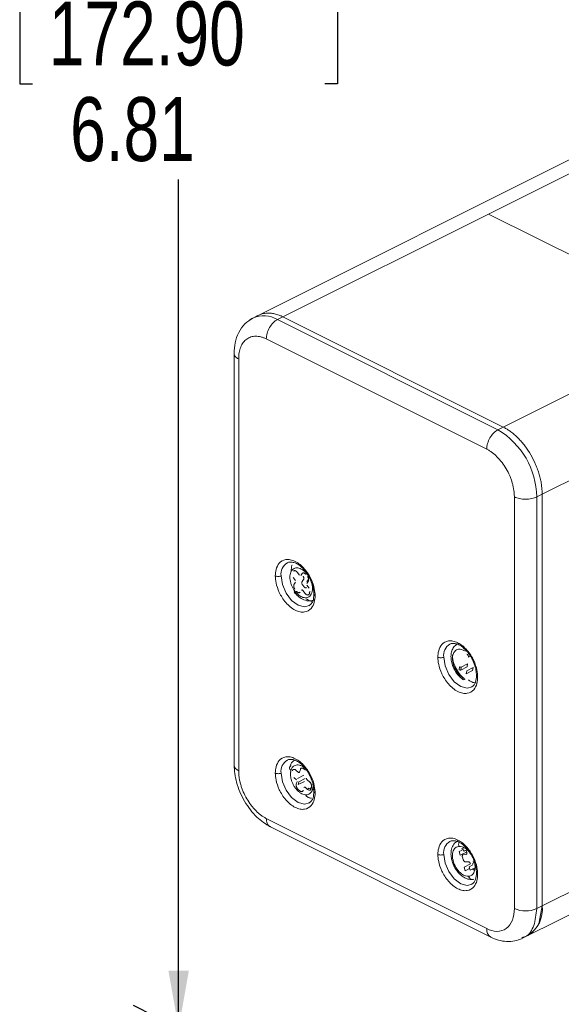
# Paper-space layout 'Sheet3' of a CAD drawing. Header units: inches. Extents: x 0.78 to 10.31, y 0.31 to 7.8.
# Tile 2 of 24: x 0.78 to 1.84, y 2.28 to 4.2. Entities that reach past the tile are written whole.
import ezdxf

# ---------------------------------------------------------------- set-up
doc = ezdxf.new("R2010")
doc.units = ezdxf.units.IN
doc.header["$MEASUREMENT"] = 0
doc.layers.add('SLD-0', color=7, linetype='Continuous')
doc.styles.add('SLDTEXTSTYLE3', font='TXT', dxfattribs={"width": 0.75})
doc.dimstyles.new('SLDDIMSTYLE2', dxfattribs={"dimtxt": 0.125, "dimasz": 0.13, "dimexe": 0, "dimexo": 0.0625, "dimgap": 0.03125, "dimtad": 0, "dimtih": 1, "dimtoh": 1, "dimlfac": 2, "dimrnd": 1e-09, "dimzin": 12, "dimdsep": 46, "dimtxsty": 'SLDTEXTSTYLE3', "dimsah": 1, "dimcen": 0.09, "dimadec": 0, "dimazin": 3, "dimtfac": 1, "dimtofl": 0, "dimtmove": 0, "dimatfit": 3, "dimfxl": 1, "dimfrac": 2, "dimtolj": 1, "dimtzin": 12, "dimarcsym": 0})

# ---------------------------------------------------------------- blocks, each defined once
blk = doc.blocks.new('_D_7')
at = {"layer": 'SLD-0'}
for p, q in [((2.6445, 4.4024), (1.0041, 5.2226)), ((1.0925, 5.1784), (1.0925, 4.302)), ((0.8068, 4.2766), (0.7814, 4.2766)), ((0.7814, 4.2766), (0.7814, 4.0782)), ((1.3783, 4.2766), (1.4036, 4.2766)), ((1.4036, 4.2766), (1.4036, 4.0782)), ((0.7814, 4.0782), (0.8068, 4.0782)), ((1.4036, 4.0782), (1.3783, 4.0782)), ((1.0925, 2.2309), (1.0925, 3.8912)), ((1.8472, 1.8535), (1.0041, 2.2751))]:
    blk.add_line(p, q, dxfattribs=at)
for points in [[(1.0925, 5.1784), (1.0725, 5.0658), (1.1125, 5.0658)], [(1.0925, 2.2309), (1.1125, 2.3434), (1.0725, 2.3434)]]:
    blk.add_solid(points, dxfattribs=at)
at = {"layer": 'SLD-0', "char_height": 0.125, "attachment_point": 1, "style": 'SLDTEXTSTYLE3'}
for s, insert in [('172.90', (0.8385, 4.2393, 0.3751)), ('6.81', (0.8801, 4.0523, 0.3751))]:
    blk.add_mtext(s, dxfattribs=dict(at, insert=insert))

psp = doc.layouts.new('Sheet3')

# ---------------------------------------------------------------- linework, layer by layer
at = {"color": 7, "linetype": 'Continuous', "lineweight": 15}
for p, q in [((1.9494, 3.9759), (1.2379, 3.6202)), ((1.6989, 3.8236), (1.2966, 3.6224)), ((2.1303, 3.6079), (1.6989, 3.8236)), ((1.2966, 3.6224), (1.286, 3.6171)), ((1.286, 3.6171), (1.7173, 3.4014)), ((1.7279, 3.4067), (2.1303, 3.6079)), ((1.6954, 3.3636), (1.2641, 3.5793)), ((1.2009, 3.5511), (1.2009, 2.7456)), ((1.21, 3.5401), (1.21, 2.7347)), ((2.2063, 3.4768), (1.8039, 3.2756)), ((1.7173, 3.4014), (1.7279, 3.4067)), ((1.8039, 3.2756), (1.7933, 3.2703)), ((1.8039, 3.2756), (1.8039, 2.4702)), ((1.7495, 2.4649), (1.7495, 3.2703)), ((1.7933, 3.2703), (1.7933, 2.4649)), ((1.6457, 2.9375), (1.645, 2.9314)), ((1.3276, 2.7129), (1.34, 2.7191)), ((1.3509, 2.7003), (1.3505, 2.6997)), ((1.2641, 2.6414), (1.6954, 2.4257)), ((1.2721, 2.6246), (1.7034, 2.409)), ((1.6549, 2.5792), (1.6561, 2.5756)), ((1.776, 2.4121), (1.9939, 2.521)), ((1.7933, 2.4649), (1.8039, 2.4702)), ((1.7654, 2.4068), (1.776, 2.4121))]:
    psp.add_line(p, q, dxfattribs=at)
at = {"color": 8, "linetype": 'Continuous', "lineweight": 15}
for p, q in [((1.8853, 3.9168), (1.6989, 3.8236)), ((1.3446, 3.1185), (1.3478, 3.1133)), ((1.8039, 2.4702), (1.9928, 2.5646)), ((1.8024, 2.4524), (1.8024, 2.4524))]:
    psp.add_line(p, q, dxfattribs=at)
at = {"color": 144, "linetype": 'Continuous', "lineweight": 0}
for p, q in [((1.2966, 3.6224), (1.7279, 3.4067)), ((1.3245, 3.1229), (1.3289, 3.1171)), ((1.3314, 3.1165), (1.3343, 3.1204)), ((1.321, 3.1067), (1.3166, 3.1125)), ((1.3185, 3.0995), (1.3215, 3.1034)), ((1.3371, 3.1086), (1.3341, 3.1046)), ((1.346, 3.1048), (1.3431, 3.1009)), ((1.3434, 3.1038), (1.3463, 3.1077)), ((1.3351, 3.0982), (1.338, 3.0943)), ((1.3401, 3.0814), (1.3357, 3.0873)), ((1.3436, 3.0977), (1.348, 3.0919)), ((1.3494, 3.0821), (1.3474, 3.0795)), ((1.3477, 3.0823), (1.3497, 3.085)), ((1.6636, 2.9585), (1.6596, 2.9565)), ((1.6414, 2.9317), (1.6422, 2.9378)), ((1.6573, 2.9376), (1.645, 2.9314)), ((1.6581, 2.9436), (1.6457, 2.9375)), ((1.6555, 2.9243), (1.6678, 2.9305)), ((1.6555, 2.9243), (1.6562, 2.9303)), ((1.6686, 2.9365), (1.6562, 2.9303)), ((1.6581, 2.9436), (1.6573, 2.9376)), ((1.6678, 2.9305), (1.6686, 2.9365)), ((1.3219, 2.7358), (1.327, 2.7314)), ((1.3292, 2.7317), (1.3307, 2.7372)), ((1.3373, 2.7383), (1.3407, 2.7354)), ((1.323, 2.7168), (1.3179, 2.7212)), ((1.3376, 2.7257), (1.3252, 2.7195)), ((1.3439, 2.7168), (1.349, 2.7124)), ((1.3503, 2.7114), (1.3452, 2.7158)), ((1.3227, 2.708), (1.3242, 2.7135)), ((1.3385, 2.7136), (1.3261, 2.7074)), ((1.3276, 2.7129), (1.3261, 2.7074)), ((1.3296, 2.6952), (1.3262, 2.6982)), ((1.345, 2.6978), (1.3399, 2.7022)), ((1.3526, 2.7025), (1.3516, 2.6989)), ((1.3517, 2.7012), (1.3527, 2.7049)), ((1.3546, 2.6985), (1.3569, 2.6971)), ((1.6463, 2.5816), (1.6507, 2.5838)), ((1.6414, 2.5765), (1.6474, 2.5795)), ((1.6414, 2.5765), (1.6437, 2.5695)), ((1.6561, 2.5756), (1.6437, 2.5695)), ((1.6479, 2.5654), (1.6494, 2.5608)), ((1.6544, 2.5707), (1.6496, 2.5704)), ((1.6567, 2.58), (1.651, 2.5772)), ((1.6512, 2.5461), (1.6636, 2.5523)), ((1.6512, 2.5461), (1.6535, 2.5391)), ((1.662, 2.5433), (1.6535, 2.5391)), ((1.6541, 2.5563), (1.6589, 2.5567)), ((1.6681, 2.5505), (1.6608, 2.5468)), ((1.6631, 2.5398), (1.6608, 2.5468)), ((1.6631, 2.5398), (1.6755, 2.546)), ((1.8039, 2.4702), (1.7983, 2.4385)), ((1.7663, 2.4087), (1.7699, 2.4096))]:
    psp.add_line(p, q, dxfattribs=at)
at = {"color": 8, "linetype": 'Continuous', "lineweight": 15, "flags": 128}
for points in [[(1.3485, 3.0578), (1.339, 3.0552), (1.3263, 3.0585), (1.3136, 3.0679), (1.3028, 3.0821), (1.2956, 3.0989), (1.293, 3.1158)], [(1.6667, 2.8987), (1.6572, 2.8961), (1.6445, 2.8994), (1.6318, 2.9088), (1.621, 2.923), (1.6138, 2.9399), (1.6112, 2.9567)], [(1.3485, 2.672), (1.339, 2.6694), (1.3263, 2.6727), (1.3136, 2.6821), (1.3028, 2.6963), (1.2956, 2.7131), (1.293, 2.73)], [(1.6667, 2.5129), (1.6572, 2.5103), (1.6445, 2.5136), (1.6318, 2.523), (1.621, 2.5372), (1.6138, 2.554), (1.6112, 2.5709)]]:
    psp.add_lwpolyline(points, dxfattribs=at)
at = {"color": 8, "linetype": 'Continuous', "lineweight": 15}
for centre, radius, start, end in [((1.259, 3.572), 0.0526, 59.1141, 113.6181), ((1.3183, 3.1193), 0.0255, 120.7142, 187.9567), ((1.6365, 2.9602), 0.0255, 120.7142, 187.9567), ((1.3183, 2.7335), 0.0255, 120.7142, 187.9567), ((1.6365, 2.5744), 0.0255, 120.7142, 187.9567), ((1.7125, 2.4236), 0.0173, 173.077, 238.3659)]:
    psp.add_arc(centre, radius, start, end, dxfattribs=at)
at = {"color": 7, "linetype": 'Continuous', "lineweight": 15}
for centre, radius, start, end in [((1.2562, 3.5836), 0.0409, 116.6068, 129.8887), ((1.6377, 3.2677), 0.1556, 0.9678, 59.2421), ((1.7714, 2.5144), 0.0541, 246.1019, 293.8981)]:
    psp.add_arc(centre, radius, start, end, dxfattribs=at)
at = {"color": 144, "linetype": 'Continuous', "lineweight": 0}
for centre, radius, start, end in [((1.6435, 2.9349), 0.00379, 237.3054, 292.8087), ((1.3496, 2.6962), 0.00484, 118.6449, 161.4519), ((1.7445, 2.463), 0.0599, 301.7603, 6.9106), ((1.7428, 2.4638), 0.0615, 302.6962, 5.9747)]:
    psp.add_arc(centre, radius, start, end, dxfattribs=at)
for points, knots in [([(1.2428, 3.622), (1.2435, 3.6225), (1.245, 3.6235), (1.2472, 3.6248), (1.2495, 3.626), (1.2519, 3.627), (1.2556, 3.6283), (1.2607, 3.6295), (1.2674, 3.63), (1.2745, 3.6296), (1.2809, 3.6283), (1.2867, 3.6266), (1.2916, 3.6248), (1.2949, 3.6232), (1.2966, 3.6224)], [0, 0, 0, 0, 0.0500872, 0.1000584, 0.1499909, 0.1999621, 0.2500494, 0.3750318, 0.5000143, 0.6249968, 0.7499792, 0.8333792, 0.9166, 1, 1, 1, 1]), ([(1.7279, 3.4067), (1.7289, 3.4062), (1.7309, 3.4052), (1.7339, 3.4035), (1.7369, 3.4016), (1.7398, 3.3997), (1.7442, 3.3965), (1.75, 3.3918), (1.7571, 3.3852), (1.7638, 3.3779), (1.7723, 3.3674), (1.782, 3.3528), (1.7899, 3.337), (1.7951, 3.324), (1.7983, 3.3142), (1.8008, 3.3043), (1.8024, 3.2956), (1.8033, 3.2881), (1.8038, 3.2818), (1.8039, 3.2777), (1.8039, 3.2756)], [0, 0, 0, 0, 0.025053, 0.050048, 0.075023, 0.100018, 0.125071, 0.187586, 0.2501, 0.312615, 0.375129, 0.500007, 0.624885, 0.687399, 0.749914, 0.812428, 0.874943, 0.916659, 0.958284, 1, 1, 1, 1]), ([(1.3446, 3.1185), (1.3442, 3.119), (1.3434, 3.12), (1.3421, 3.1215), (1.3406, 3.1231), (1.3388, 3.1249), (1.336, 3.1271), (1.3323, 3.1294), (1.328, 3.131), (1.3238, 3.1316), (1.32, 3.131), (1.3166, 3.1293), (1.3138, 3.1266), (1.3118, 3.1229), (1.3105, 3.1185), (1.3101, 3.1134), (1.3105, 3.1078), (1.3117, 3.1021), (1.3134, 3.0973), (1.3151, 3.0936), (1.3166, 3.0909), (1.3182, 3.0883), (1.3194, 3.0867), (1.32, 3.0859)], [0, 0, 0, 0, 0.020872, 0.041698, 0.06257, 0.093848, 0.125126, 0.187606, 0.250086, 0.312566, 0.375047, 0.437527, 0.500007, 0.562487, 0.624967, 0.687448, 0.749928, 0.812408, 0.874888, 0.906166, 0.937444, 0.968722, 1, 1, 1, 1]), ([(1.3128, 3.1257), (1.3129, 3.1294), (1.313, 3.1335), (1.3143, 3.1366), (1.3144, 3.1369)], [0, 0, 0, 0, 0.899981, 1, 1, 1, 1]), ([(1.3171, 3.1248), (1.3173, 3.125), (1.3175, 3.1253), (1.318, 3.1257), (1.3187, 3.1259), (1.3195, 3.1261), (1.3205, 3.1259), (1.3216, 3.1255), (1.3226, 3.1249), (1.3236, 3.124), (1.3242, 3.1233), (1.3245, 3.1229)], [0, 0, 0, 0, 0.083631, 0.166537, 0.250168, 0.37514, 0.500112, 0.625084, 0.750056, 0.875028, 1, 1, 1, 1]), ([(1.3343, 3.1204), (1.3344, 3.1205), (1.3347, 3.1209), (1.3352, 3.1212), (1.3359, 3.1215), (1.3367, 3.1216), (1.3377, 3.1215), (1.3387, 3.1211), (1.3398, 3.1204), (1.3408, 3.1196), (1.3414, 3.1188), (1.3417, 3.1185)], [0, 0, 0, 0, 0.083631, 0.166537, 0.250168, 0.37514, 0.500112, 0.625084, 0.750056, 0.875028, 1, 1, 1, 1]), ([(1.3341, 3.1046), (1.334, 3.1045), (1.3338, 3.1041), (1.3335, 3.1031), (1.3335, 3.1017), (1.334, 3.1001), (1.3345, 3.0989), (1.3349, 3.0984), (1.3351, 3.0982)], [0, 0, 0, 0, 0.125308, 0.250615, 0.5, 0.749385, 0.874692, 1, 1, 1, 1]), ([(1.3361, 3.115), (1.3363, 3.1148), (1.3367, 3.1143), (1.3373, 3.1131), (1.3377, 3.1115), (1.3377, 3.1101), (1.3375, 3.1091), (1.3372, 3.1087), (1.3371, 3.1086)], [0, 0, 0, 0, 0.125308, 0.250615, 0.5, 0.749385, 0.874692, 1, 1, 1, 1]), ([(1.3446, 3.1146), (1.3448, 3.1143), (1.3452, 3.1138), (1.3457, 3.1129), (1.3461, 3.1119), (1.3466, 3.1107), (1.3469, 3.1093), (1.347, 3.108), (1.3469, 3.1068), (1.3466, 3.1057), (1.3462, 3.1051), (1.346, 3.1048)], [0, 0, 0, 0, 0.083631, 0.166537, 0.250168, 0.37514, 0.500112, 0.625084, 0.750056, 0.875028, 1, 1, 1, 1]), ([(1.32, 3.0898), (1.3198, 3.09), (1.3194, 3.0906), (1.3189, 3.0914), (1.3184, 3.0924), (1.318, 3.0937), (1.3177, 3.095), (1.3176, 3.0964), (1.3177, 3.0976), (1.318, 3.0987), (1.3184, 3.0992), (1.3185, 3.0995)], [0, 0, 0, 0, 0.083631, 0.166537, 0.250168, 0.37514, 0.500112, 0.625084, 0.750056, 0.875028, 1, 1, 1, 1]), ([(1.3192, 3.0834), (1.3191, 3.0834), (1.3187, 3.0834), (1.3189, 3.0843), (1.3196, 3.0854), (1.32, 3.0859)], [0, 0, 0, 0, 0.051801, 0.544367, 1, 1, 1, 1]), ([(1.3303, 3.084), (1.3301, 3.0838), (1.3299, 3.0835), (1.3294, 3.0831), (1.3287, 3.0829), (1.3279, 3.0827), (1.3269, 3.0829), (1.3259, 3.0833), (1.3248, 3.0839), (1.3238, 3.0848), (1.3232, 3.0855), (1.3229, 3.0859)], [0, 0, 0, 0, 0.083631, 0.166537, 0.250168, 0.37514, 0.500112, 0.625084, 0.750056, 0.875028, 1, 1, 1, 1]), ([(1.3357, 3.0873), (1.3356, 3.0874), (1.3354, 3.0876), (1.3349, 3.088), (1.3343, 3.0883), (1.3338, 3.0883), (1.3334, 3.0881), (1.3333, 3.088), (1.3332, 3.0879)], [0, 0, 0, 0, 0.125308, 0.250615, 0.5, 0.749385, 0.874692, 1, 1, 1, 1]), ([(1.338, 3.0943), (1.3382, 3.094), (1.3386, 3.0935), (1.3395, 3.0928), (1.3407, 3.0922), (1.3418, 3.0922), (1.3425, 3.0925), (1.3428, 3.0928), (1.3429, 3.093)], [0, 0, 0, 0, 0.125308, 0.250615, 0.5, 0.749385, 0.874692, 1, 1, 1, 1]), ([(1.3474, 3.0795), (1.3473, 3.0794), (1.347, 3.079), (1.3465, 3.0787), (1.3459, 3.0784), (1.3451, 3.0783), (1.3441, 3.0784), (1.343, 3.0788), (1.342, 3.0795), (1.341, 3.0803), (1.3404, 3.0811), (1.3401, 3.0814)], [0, 0, 0, 0, 0.083631, 0.166537, 0.250168, 0.37514, 0.500112, 0.625084, 0.750056, 0.875028, 1, 1, 1, 1]), ([(1.6473, 2.9179), (1.6455, 2.9191), (1.6434, 2.9208), (1.6392, 2.9253), (1.6369, 2.9282), (1.6327, 2.9354), (1.6309, 2.9398), (1.6285, 2.9489), (1.6281, 2.9537), (1.6292, 2.9621), (1.6306, 2.9656), (1.6348, 2.9704), (1.6373, 2.9717), (1.6425, 2.9726), (1.6451, 2.9722), (1.6498, 2.9706), (1.6519, 2.9695), (1.6537, 2.9683)], [0, 0, 0, 0, 0.125, 0.125, 0.25, 0.25, 0.375, 0.375, 0.5, 0.5, 0.625, 0.625, 0.75, 0.75, 0.875, 0.875, 1, 1, 1, 1]), ([(1.6596, 2.9565), (1.6597, 2.9576), (1.6594, 2.9589), (1.6583, 2.9612), (1.6575, 2.9623), (1.6566, 2.9629)], [0, 0, 0, 0, 0.5, 0.5, 1, 1, 1, 1]), ([(1.6457, 2.9375), (1.6453, 2.9372), (1.6446, 2.9371), (1.6433, 2.9372), (1.6427, 2.9374), (1.6422, 2.9378)], [0, 0, 0, 0, 0.5, 0.5, 1, 1, 1, 1]), ([(1.6473, 2.9179), (1.6472, 2.917), (1.6472, 2.916), (1.6476, 2.9144), (1.648, 2.9137), (1.6492, 2.9128), (1.65, 2.9126), (1.6516, 2.9127), (1.6525, 2.913), (1.6533, 2.9134)], [0, 0, 0, 0, 0.25, 0.25, 0.5, 0.5, 0.75, 0.75, 1, 1, 1, 1]), ([(1.6769, 2.9063), (1.6758, 2.9062), (1.6725, 2.9061), (1.6666, 2.9079), (1.6618, 2.9107), (1.6595, 2.9121)], [0, 0, 0, 0, 0.2, 0.6, 1, 1, 1, 1]), ([(1.3123, 2.735), (1.3115, 2.7357), (1.3108, 2.7365), (1.3098, 2.7383), (1.3095, 2.7393), (1.3096, 2.7411), (1.3099, 2.742), (1.311, 2.7434), (1.3117, 2.744), (1.3126, 2.7444)], [0, 0, 0, 0, 0.25, 0.25, 0.5, 0.5, 0.75, 0.75, 1, 1, 1, 1]), ([(1.3123, 2.735), (1.3121, 2.7345), (1.3119, 2.7335), (1.3116, 2.7319), (1.3114, 2.73), (1.3113, 2.7276), (1.3115, 2.724), (1.3122, 2.7193), (1.3139, 2.7135), (1.3164, 2.7079), (1.3195, 2.7026), (1.3231, 2.6978), (1.3271, 2.6938), (1.3314, 2.6907), (1.3358, 2.6885), (1.3401, 2.6875), (1.3441, 2.6875), (1.3477, 2.6887), (1.3502, 2.6906), (1.3519, 2.6926), (1.353, 2.6944), (1.354, 2.6963), (1.3544, 2.6978), (1.3546, 2.6985)], [0, 0, 0, 0, 0.020872, 0.041698, 0.06257, 0.093848, 0.125126, 0.187606, 0.250086, 0.312566, 0.375047, 0.437527, 0.500007, 0.562487, 0.624967, 0.687448, 0.749928, 0.812408, 0.874888, 0.906166, 0.937444, 0.968722, 1, 1, 1, 1]), ([(1.3153, 2.7347), (1.3154, 2.7349), (1.3155, 2.7354), (1.3159, 2.736), (1.3163, 2.7365), (1.317, 2.737), (1.3178, 2.7373), (1.3188, 2.7373), (1.3198, 2.7371), (1.3209, 2.7366), (1.3216, 2.736), (1.3219, 2.7358)], [0, 0, 0, 0, 0.083631, 0.166537, 0.250168, 0.37514, 0.500112, 0.625084, 0.750056, 0.875028, 1, 1, 1, 1]), ([(1.3307, 2.7372), (1.3308, 2.7374), (1.3309, 2.7379), (1.3312, 2.7385), (1.3317, 2.7391), (1.3324, 2.7396), (1.3332, 2.7398), (1.3342, 2.7399), (1.3352, 2.7396), (1.3363, 2.7391), (1.3369, 2.7386), (1.3373, 2.7383)], [0, 0, 0, 0, 0.083631, 0.166537, 0.250168, 0.37514, 0.500112, 0.625084, 0.750056, 0.875028, 1, 1, 1, 1]), ([(1.327, 2.7314), (1.3271, 2.7313), (1.3273, 2.7311), (1.3278, 2.7309), (1.3284, 2.7308), (1.3288, 2.7311), (1.3291, 2.7314), (1.3291, 2.7316), (1.3292, 2.7317)], [0, 0, 0, 0, 0.125308, 0.250615, 0.5, 0.749385, 0.874692, 1, 1, 1, 1]), ([(1.3427, 2.72), (1.3427, 2.7199), (1.3427, 2.7197), (1.3427, 2.7191), (1.3428, 2.7183), (1.3432, 2.7176), (1.3436, 2.7171), (1.3438, 2.7169), (1.3439, 2.7168)], [0, 0, 0, 0, 0.1253076, 0.2506152, 0.5, 0.7493848, 0.8746924, 1, 1, 1, 1]), ([(1.3262, 2.6982), (1.326, 2.6984), (1.3256, 2.6988), (1.325, 2.6995), (1.3243, 2.7004), (1.3236, 2.7015), (1.3231, 2.7029), (1.3226, 2.7042), (1.3224, 2.7056), (1.3224, 2.7069), (1.3226, 2.7076), (1.3227, 2.708)], [0, 0, 0, 0, 0.083631, 0.166537, 0.250168, 0.37514, 0.500112, 0.625084, 0.750056, 0.875028, 1, 1, 1, 1]), ([(1.3399, 2.7022), (1.3398, 2.7022), (1.3396, 2.7024), (1.3391, 2.7026), (1.3386, 2.7027), (1.3381, 2.7025), (1.3378, 2.7021), (1.3378, 2.7019), (1.3377, 2.7018)], [0, 0, 0, 0, 0.1253076, 0.2506152, 0.5, 0.7493848, 0.8746924, 1, 1, 1, 1]), ([(1.3517, 2.7012), (1.3514, 2.7003), (1.3508, 2.6996), (1.3491, 2.6993), (1.3481, 2.6998), (1.3473, 2.7005)], [0, 0, 0, 0, 0.5, 0.5, 1, 1, 1, 1]), ([(1.349, 2.7124), (1.3492, 2.7122), (1.3497, 2.7118), (1.3503, 2.7111), (1.351, 2.7102), (1.3516, 2.709), (1.3522, 2.7077), (1.3526, 2.7063), (1.3528, 2.7049), (1.3528, 2.7036), (1.3527, 2.7029), (1.3526, 2.7025)], [0, 0, 0, 0, 0.083631, 0.166537, 0.250168, 0.37514, 0.500112, 0.625084, 0.750056, 0.875028, 1, 1, 1, 1]), ([(1.3516, 2.6989), (1.3512, 2.6992), (1.3509, 2.6997), (1.3509, 2.7006), (1.3513, 2.701), (1.3517, 2.7012)], [0, 0, 0, 0, 0.5, 0.5, 1, 1, 1, 1]), ([(1.3362, 2.6963), (1.3361, 2.6961), (1.336, 2.6956), (1.3357, 2.695), (1.3352, 2.6945), (1.3346, 2.694), (1.3337, 2.6937), (1.3327, 2.6937), (1.3317, 2.6939), (1.3306, 2.6944), (1.33, 2.695), (1.3296, 2.6952)], [0, 0, 0, 0, 0.083631, 0.166537, 0.250168, 0.37514, 0.500112, 0.625084, 0.750056, 0.875028, 1, 1, 1, 1]), ([(1.3524, 2.6809), (1.3503, 2.6812), (1.3466, 2.6816), (1.3428, 2.6848), (1.3412, 2.6862)], [0, 0, 0, 0, 0.566002, 1, 1, 1, 1]), ([(1.6599, 2.5281), (1.6582, 2.5279), (1.6563, 2.5281), (1.6516, 2.5295), (1.6489, 2.5308), (1.6431, 2.5352), (1.6401, 2.5382), (1.6345, 2.5461), (1.6321, 2.5509), (1.6289, 2.5606), (1.6282, 2.5655), (1.6286, 2.5738), (1.6296, 2.5772), (1.6323, 2.5822), (1.6341, 2.5838), (1.6376, 2.5859), (1.6394, 2.5863), (1.6411, 2.5865)], [0, 0, 0, 0, 0.125, 0.125, 0.25, 0.25, 0.375, 0.375, 0.5, 0.5, 0.625, 0.625, 0.75, 0.75, 0.875, 0.875, 1, 1, 1, 1]), ([(1.6411, 2.5865), (1.643, 2.5864), (1.6475, 2.5862), (1.654, 2.5826), (1.6595, 2.5776), (1.6632, 2.5734), (1.665, 2.5702), (1.6656, 2.5691)], [0, 0, 0, 0, 0.236213, 0.535, 0.709853, 0.899507, 1, 1, 1, 1]), ([(1.651, 2.5772), (1.6506, 2.5784), (1.6499, 2.5796), (1.6482, 2.5813), (1.6472, 2.5817), (1.6463, 2.5816)], [0, 0, 0, 0, 0.5, 0.5, 1, 1, 1, 1]), ([(1.6496, 2.5704), (1.6494, 2.5703), (1.649, 2.5703), (1.6483, 2.5698), (1.6477, 2.5689), (1.6475, 2.5676), (1.6476, 2.5664), (1.6478, 2.5657), (1.6479, 2.5654)], [0, 0, 0, 0, 0.125308, 0.250615, 0.5, 0.749385, 0.874692, 1, 1, 1, 1]), ([(1.6561, 2.5756), (1.6562, 2.5753), (1.6563, 2.5747), (1.6565, 2.5735), (1.6563, 2.5722), (1.6557, 2.5713), (1.655, 2.5708), (1.6546, 2.5708), (1.6544, 2.5707)], [0, 0, 0, 0, 0.125308, 0.250615, 0.5, 0.749385, 0.874692, 1, 1, 1, 1]), ([(1.6494, 2.5608), (1.6495, 2.5605), (1.6497, 2.5599), (1.6504, 2.5587), (1.6514, 2.5574), (1.6525, 2.5567), (1.6535, 2.5564), (1.6539, 2.5563), (1.6541, 2.5563)], [0, 0, 0, 0, 0.125308, 0.250615, 0.5, 0.749385, 0.874692, 1, 1, 1, 1]), ([(1.6589, 2.5567), (1.6591, 2.5567), (1.6595, 2.5567), (1.6605, 2.5564), (1.6616, 2.5556), (1.6626, 2.5544), (1.6633, 2.5532), (1.6635, 2.5526), (1.6636, 2.5523)], [0, 0, 0, 0, 0.125308, 0.250615, 0.5, 0.749385, 0.874692, 1, 1, 1, 1]), ([(1.6699, 2.5602), (1.6701, 2.5598), (1.6713, 2.5569), (1.6723, 2.5516), (1.6728, 2.5449), (1.6719, 2.5392), (1.6697, 2.5336), (1.6658, 2.5293), (1.6617, 2.5284), (1.6599, 2.5281)], [0, 0, 0, 0, 0.031038, 0.184549, 0.333478, 0.474009, 0.603572, 0.82497, 1, 1, 1, 1]), ([(1.6673, 2.5521), (1.6681, 2.5522), (1.6688, 2.5528), (1.6694, 2.5546), (1.6694, 2.5558), (1.669, 2.557)], [0, 0, 0, 0, 0.5, 0.5, 1, 1, 1, 1]), ([(1.6679, 2.5421), (1.6681, 2.5419), (1.6685, 2.5415), (1.6692, 2.5411), (1.6699, 2.5409), (1.6703, 2.5409), (1.6706, 2.5409)], [0, 0, 0, 0, 0.25, 0.5, 0.75, 1, 1, 1, 1])]:
    psp.add_open_spline(points, degree=3, knots=knots, dxfattribs=at)
at = {"color": 7, "linetype": 'Continuous', "lineweight": 15}
for points, knots in [([(1.238, 3.6202), (1.2324, 3.6167), (1.2213, 3.6098), (1.2096, 3.5926), (1.2022, 3.5727), (1.2013, 3.5581), (1.2009, 3.551)], [0, 0, 0, 0, 0.266304, 0.527161, 0.773936, 1, 1, 1, 1]), ([(1.2641, 3.5793), (1.2641, 3.5828), (1.2646, 3.5866), (1.2668, 3.5942), (1.2684, 3.598), (1.2725, 3.605), (1.2749, 3.6082), (1.2802, 3.6135), (1.2831, 3.6157), (1.286, 3.6171)], [0, 0, 0, 0, 0.25, 0.25, 0.5, 0.5, 0.75, 0.75, 1, 1, 1, 1]), ([(1.2641, 3.5793), (1.2632, 3.5797), (1.2614, 3.5806), (1.2587, 3.5817), (1.2561, 3.5826), (1.2526, 3.5836), (1.2483, 3.5844), (1.2433, 3.5847), (1.2385, 3.5843), (1.2324, 3.5829), (1.2256, 3.5794), (1.2199, 3.5738), (1.2163, 3.5682), (1.214, 3.5635), (1.2122, 3.5582), (1.2109, 3.5526), (1.2101, 3.5465), (1.21, 3.5422), (1.21, 3.5401)], [0, 0, 0, 0, 0.031306, 0.062535, 0.093765, 0.125071, 0.187587, 0.250104, 0.312621, 0.375137, 0.500019, 0.624901, 0.687417, 0.749934, 0.81245, 0.874967, 0.937483, 1, 1, 1, 1]), ([(1.7173, 3.4014), (1.7144, 3.4), (1.7116, 3.3979), (1.7063, 3.3925), (1.7038, 3.3893), (1.6998, 3.3823), (1.6982, 3.3785), (1.696, 3.3709), (1.6954, 3.3671), (1.6954, 3.3636)], [0, 0, 0, 0, 0.25, 0.25, 0.5, 0.5, 0.75, 0.75, 1, 1, 1, 1]), ([(1.7495, 3.2703), (1.7495, 3.2714), (1.7494, 3.2736), (1.7492, 3.2769), (1.7489, 3.2803), (1.7483, 3.2849), (1.7472, 3.2907), (1.7454, 3.2977), (1.7432, 3.3048), (1.7395, 3.314), (1.7339, 3.3253), (1.727, 3.3356), (1.7209, 3.3431), (1.7161, 3.3483), (1.7111, 3.353), (1.706, 3.3572), (1.7007, 3.3608), (1.6972, 3.3627), (1.6954, 3.3636)], [0, 0, 0, 0, 0.031306, 0.062535, 0.093765, 0.125071, 0.187587, 0.250104, 0.312621, 0.375137, 0.500019, 0.624901, 0.687417, 0.749934, 0.81245, 0.874967, 0.937483, 1, 1, 1, 1]), ([(1.7495, 3.2703), (1.7524, 3.2689), (1.7558, 3.2677), (1.7633, 3.2662), (1.7673, 3.2658), (1.7755, 3.2658), (1.7795, 3.2662), (1.787, 3.2677), (1.7905, 3.2689), (1.7933, 3.2703)], [0, 0, 0, 0, 0.25, 0.25, 0.5, 0.5, 0.75, 0.75, 1, 1, 1, 1]), ([(1.2817, 3.1158), (1.2817, 3.1198), (1.2821, 3.1241), (1.2844, 3.1326), (1.2864, 3.137), (1.2926, 3.144), (1.2969, 3.1467), (1.305, 3.1479), (1.308, 3.1479), (1.3141, 3.1467), (1.3174, 3.1456), (1.3239, 3.1424), (1.3271, 3.1402), (1.3333, 3.1352), (1.3362, 3.1323), (1.3443, 3.123), (1.3486, 3.116), (1.3548, 3.1027), (1.3568, 3.0965), (1.3591, 3.0856), (1.3595, 3.0809), (1.3595, 3.0769)], [0, 0, 0, 0, 0.125, 0.125, 0.25, 0.25, 0.375, 0.375, 0.4375, 0.4375, 0.5, 0.5, 0.5625, 0.5625, 0.625, 0.625, 0.75, 0.75, 0.875, 0.875, 1, 1, 1, 1]), ([(1.3051, 3.1411), (1.3067, 3.142), (1.3085, 3.1429), (1.3109, 3.1426), (1.311, 3.1426)], [0, 0, 0, 0, 0.9400458, 1, 1, 1, 1]), ([(1.311, 3.1426), (1.3133, 3.1425), (1.3185, 3.1423), (1.3279, 3.1375), (1.3379, 3.1288), (1.3467, 3.1167), (1.353, 3.1034), (1.3566, 3.0907), (1.357, 3.0832), (1.3572, 3.0797)], [0, 0, 0, 0, 0.125004, 0.273264, 0.431537, 0.591068, 0.742847, 0.880223, 1, 1, 1, 1]), ([(1.3595, 3.0769), (1.3595, 3.0729), (1.3591, 3.0686), (1.3568, 3.06), (1.3548, 3.0557), (1.3486, 3.0487), (1.3443, 3.046), (1.3362, 3.0448), (1.3333, 3.0448), (1.3271, 3.046), (1.3239, 3.0471), (1.3174, 3.0503), (1.3141, 3.0525), (1.308, 3.0575), (1.305, 3.0604), (1.2969, 3.0697), (1.2926, 3.0767), (1.2864, 3.09), (1.2844, 3.0962), (1.2821, 3.1071), (1.2817, 3.1118), (1.2817, 3.1158)], [0, 0, 0, 0, 0.125, 0.125, 0.25, 0.25, 0.375, 0.375, 0.4375, 0.4375, 0.5, 0.5, 0.5625, 0.5625, 0.625, 0.625, 0.75, 0.75, 0.875, 0.875, 1, 1, 1, 1]), ([(1.293, 3.1158), (1.2924, 3.1155), (1.2915, 3.1152), (1.2896, 3.1147), (1.2885, 3.1146), (1.2863, 3.1146), (1.2852, 3.1147), (1.2832, 3.1152), (1.2824, 3.1155), (1.2817, 3.1158)], [0, 0, 0, 0, 0.25, 0.25, 0.5, 0.5, 0.75, 0.75, 1, 1, 1, 1]), ([(1.3191, 3.0833), (1.3212, 3.0809), (1.3259, 3.0756), (1.3354, 3.0693), (1.3446, 3.0665), (1.3523, 3.0667), (1.3559, 3.0681), (1.3578, 3.0688)], [0, 0, 0, 0, 0.180813, 0.407358, 0.682444, 0.837127, 1, 1, 1, 1]), ([(1.3533, 3.0657), (1.3503, 3.0665), (1.3467, 3.0675), (1.3431, 3.0702), (1.3425, 3.0707)], [0, 0, 0, 0, 0.8207352, 1, 1, 1, 1]), ([(1.3572, 3.0797), (1.3569, 3.0754), (1.3564, 3.0684), (1.3527, 3.061), (1.3493, 3.0585), (1.3475, 3.0572)], [0, 0, 0, 0, 0.435491, 0.700806, 1, 1, 1, 1]), ([(1.5999, 2.9567), (1.5999, 2.9607), (1.6003, 2.965), (1.6026, 2.9735), (1.6046, 2.9779), (1.6108, 2.9849), (1.6151, 2.9876), (1.6232, 2.9888), (1.6262, 2.9888), (1.6323, 2.9876), (1.6356, 2.9865), (1.6421, 2.9833), (1.6453, 2.9811), (1.6515, 2.9761), (1.6544, 2.9732), (1.6625, 2.9639), (1.6668, 2.9569), (1.673, 2.9436), (1.675, 2.9374), (1.6773, 2.9265), (1.6777, 2.9218), (1.6777, 2.9178)], [0, 0, 0, 0, 0.125, 0.125, 0.25, 0.25, 0.375, 0.375, 0.4375, 0.4375, 0.5, 0.5, 0.5625, 0.5625, 0.625, 0.625, 0.75, 0.75, 0.875, 0.875, 1, 1, 1, 1]), ([(1.6233, 2.982), (1.6249, 2.9829), (1.6267, 2.9838), (1.629, 2.9835), (1.6292, 2.9835)], [0, 0, 0, 0, 0.940046, 1, 1, 1, 1]), ([(1.6393, 2.9836), (1.6369, 2.982), (1.632, 2.9789), (1.6276, 2.9714), (1.6254, 2.9628), (1.6254, 2.9534), (1.6275, 2.9427), (1.6324, 2.931), (1.6398, 2.9203), (1.6458, 2.9155), (1.6487, 2.9132)], [0, 0, 0, 0, 0.115329, 0.231735, 0.344942, 0.452548, 0.575236, 0.717502, 0.863931, 1, 1, 1, 1]), ([(1.6292, 2.9835), (1.6315, 2.9834), (1.6367, 2.9832), (1.6461, 2.9784), (1.6561, 2.9697), (1.6649, 2.9576), (1.6712, 2.9443), (1.6748, 2.9316), (1.6752, 2.9241), (1.6754, 2.9206)], [0, 0, 0, 0, 0.125004, 0.273264, 0.431537, 0.591068, 0.742847, 0.880223, 1, 1, 1, 1]), ([(1.6777, 2.9178), (1.6777, 2.9138), (1.6773, 2.9095), (1.675, 2.9009), (1.673, 2.8966), (1.6668, 2.8896), (1.6625, 2.8869), (1.6544, 2.8857), (1.6515, 2.8857), (1.6453, 2.8869), (1.6421, 2.888), (1.6356, 2.8912), (1.6323, 2.8934), (1.6262, 2.8984), (1.6232, 2.9013), (1.6151, 2.9106), (1.6108, 2.9176), (1.6046, 2.9309), (1.6026, 2.9371), (1.6003, 2.948), (1.5999, 2.9527), (1.5999, 2.9567)], [0, 0, 0, 0, 0.125, 0.125, 0.25, 0.25, 0.375, 0.375, 0.4375, 0.4375, 0.5, 0.5, 0.5625, 0.5625, 0.625, 0.625, 0.75, 0.75, 0.875, 0.875, 1, 1, 1, 1]), ([(1.6112, 2.9567), (1.6106, 2.9564), (1.6097, 2.9561), (1.6078, 2.9556), (1.6067, 2.9555), (1.6045, 2.9555), (1.6034, 2.9556), (1.6014, 2.9561), (1.6006, 2.9564), (1.5999, 2.9567)], [0, 0, 0, 0, 0.25, 0.25, 0.5, 0.5, 0.75, 0.75, 1, 1, 1, 1]), ([(1.6533, 2.9134), (1.6511, 2.9149), (1.6486, 2.9169), (1.6434, 2.9222), (1.6407, 2.9256), (1.6355, 2.9339), (1.633, 2.9389), (1.6295, 2.9498), (1.6284, 2.9557), (1.6284, 2.9612)], [0, 0, 0, 0, 0.25, 0.25, 0.5, 0.5, 0.75, 0.75, 1, 1, 1, 1]), ([(1.6754, 2.9206), (1.6751, 2.9163), (1.6746, 2.9093), (1.6709, 2.9019), (1.6675, 2.8994), (1.6657, 2.8981)], [0, 0, 0, 0, 0.435491, 0.700806, 1, 1, 1, 1]), ([(1.2817, 2.73), (1.2817, 2.7339), (1.2821, 2.7382), (1.2844, 2.7468), (1.2864, 2.7511), (1.2926, 2.7582), (1.2969, 2.7609), (1.305, 2.7621), (1.308, 2.7621), (1.3141, 2.7609), (1.3174, 2.7598), (1.3239, 2.7565), (1.3271, 2.7544), (1.3333, 2.7494), (1.3362, 2.7465), (1.3443, 2.7372), (1.3486, 2.7302), (1.3548, 2.7169), (1.3568, 2.7107), (1.3591, 2.6997), (1.3595, 2.6951), (1.3595, 2.6911)], [0, 0, 0, 0, 0.125, 0.125, 0.25, 0.25, 0.375, 0.375, 0.4375, 0.4375, 0.5, 0.5, 0.5625, 0.5625, 0.625, 0.625, 0.75, 0.75, 0.875, 0.875, 1, 1, 1, 1]), ([(1.3051, 2.7553), (1.3067, 2.7562), (1.3085, 2.7571), (1.3109, 2.7568), (1.311, 2.7568)], [0, 0, 0, 0, 0.9400458, 1, 1, 1, 1]), ([(1.3194, 2.7554), (1.3187, 2.7549), (1.3165, 2.7536), (1.3137, 2.7502), (1.3111, 2.7457), (1.3101, 2.7424), (1.3096, 2.7408)], [0, 0, 0, 0, 0.151587, 0.467927, 0.750102, 1, 1, 1, 1]), ([(1.311, 2.7568), (1.3133, 2.7567), (1.3185, 2.7565), (1.3279, 2.7517), (1.3379, 2.743), (1.3467, 2.7309), (1.353, 2.7176), (1.3566, 2.7049), (1.357, 2.6974), (1.3572, 2.6939)], [0, 0, 0, 0, 0.125004, 0.273264, 0.431537, 0.591068, 0.742847, 0.880223, 1, 1, 1, 1]), ([(1.2009, 2.7456), (1.2018, 2.7345), (1.2033, 2.7174), (1.212, 2.6932), (1.2212, 2.6749), (1.2325, 2.6581), (1.2492, 2.639), (1.2631, 2.6303), (1.2721, 2.6246)], [0, 0, 0, 0, 0.23752, 0.365913, 0.497386, 0.629212, 0.758639, 1, 1, 1, 1]), ([(1.21, 2.7347), (1.21, 2.7336), (1.21, 2.7314), (1.2102, 2.7281), (1.2105, 2.7247), (1.2111, 2.7201), (1.2122, 2.7143), (1.214, 2.7073), (1.2163, 2.7002), (1.2199, 2.691), (1.2256, 2.6797), (1.2324, 2.6694), (1.2385, 2.6619), (1.2433, 2.6567), (1.2483, 2.652), (1.2535, 2.6478), (1.2587, 2.6442), (1.2623, 2.6423), (1.2641, 2.6414)], [0, 0, 0, 0, 0.031306, 0.062535, 0.093765, 0.125071, 0.187587, 0.250104, 0.312621, 0.375137, 0.500019, 0.624901, 0.687417, 0.749934, 0.81245, 0.874967, 0.937483, 1, 1, 1, 1]), ([(1.3595, 2.6911), (1.3595, 2.6871), (1.3591, 2.6828), (1.3568, 2.6742), (1.3548, 2.6699), (1.3486, 2.6629), (1.3443, 2.6602), (1.3362, 2.6589), (1.3333, 2.659), (1.3271, 2.6602), (1.3239, 2.6613), (1.3174, 2.6645), (1.3141, 2.6666), (1.308, 2.6717), (1.305, 2.6746), (1.2969, 2.6839), (1.2926, 2.6909), (1.2864, 2.7041), (1.2844, 2.7104), (1.2821, 2.7213), (1.2817, 2.726), (1.2817, 2.73)], [0, 0, 0, 0, 0.125, 0.125, 0.25, 0.25, 0.375, 0.375, 0.4375, 0.4375, 0.5, 0.5, 0.5625, 0.5625, 0.625, 0.625, 0.75, 0.75, 0.875, 0.875, 1, 1, 1, 1]), ([(1.293, 2.73), (1.2924, 2.7296), (1.2915, 2.7293), (1.2896, 2.7289), (1.2885, 2.7288), (1.2863, 2.7288), (1.2852, 2.7289), (1.2832, 2.7293), (1.2824, 2.7296), (1.2817, 2.73)], [0, 0, 0, 0, 0.25, 0.25, 0.5, 0.5, 0.75, 0.75, 1, 1, 1, 1]), ([(1.345, 2.6978), (1.3456, 2.6973), (1.3463, 2.6968), (1.3477, 2.6963), (1.3484, 2.6962), (1.3497, 2.6964), (1.3503, 2.6967), (1.3511, 2.6976), (1.3514, 2.6982), (1.3516, 2.6989)], [0, 0, 0, 0, 0.25, 0.25, 0.5, 0.5, 0.75, 0.75, 1, 1, 1, 1]), ([(1.3572, 2.6939), (1.3569, 2.6896), (1.3564, 2.6826), (1.3527, 2.6751), (1.3493, 2.6727), (1.3475, 2.6714)], [0, 0, 0, 0, 0.435491, 0.700806, 1, 1, 1, 1]), ([(1.5999, 2.5709), (1.5999, 2.5748), (1.6003, 2.5791), (1.6026, 2.5877), (1.6046, 2.592), (1.6108, 2.5991), (1.6151, 2.6018), (1.6232, 2.603), (1.6262, 2.603), (1.6323, 2.6018), (1.6356, 2.6007), (1.6421, 2.5974), (1.6453, 2.5953), (1.6515, 2.5903), (1.6544, 2.5874), (1.6625, 2.5781), (1.6668, 2.5711), (1.673, 2.5578), (1.675, 2.5516), (1.6773, 2.5406), (1.6777, 2.536), (1.6777, 2.532)], [0, 0, 0, 0, 0.125, 0.125, 0.25, 0.25, 0.375, 0.375, 0.4375, 0.4375, 0.5, 0.5, 0.5625, 0.5625, 0.625, 0.625, 0.75, 0.75, 0.875, 0.875, 1, 1, 1, 1]), ([(1.6233, 2.5962), (1.6249, 2.5971), (1.6267, 2.598), (1.629, 2.5977), (1.6292, 2.5977)], [0, 0, 0, 0, 0.9400458, 1, 1, 1, 1]), ([(1.6388, 2.5975), (1.6359, 2.5955), (1.6303, 2.5914), (1.6262, 2.5817), (1.6251, 2.5715), (1.6265, 2.5605), (1.6302, 2.55), (1.6355, 2.5407), (1.641, 2.5339), (1.6473, 2.5281), (1.6538, 2.5242), (1.6602, 2.5219), (1.6642, 2.5218), (1.6661, 2.5217)], [0, 0, 0, 0, 0.113989, 0.224518, 0.322131, 0.413804, 0.539194, 0.613898, 0.693473, 0.774801, 0.854663, 0.93034, 1, 1, 1, 1]), ([(1.6292, 2.5977), (1.6315, 2.5976), (1.6367, 2.5974), (1.6461, 2.5926), (1.6561, 2.5839), (1.6649, 2.5718), (1.6712, 2.5585), (1.6748, 2.5458), (1.6752, 2.5383), (1.6754, 2.5348)], [0, 0, 0, 0, 0.125004, 0.273264, 0.431537, 0.591068, 0.742847, 0.880223, 1, 1, 1, 1]), ([(1.6777, 2.532), (1.6777, 2.528), (1.6773, 2.5237), (1.675, 2.5151), (1.673, 2.5108), (1.6668, 2.5038), (1.6625, 2.5011), (1.6544, 2.4998), (1.6515, 2.4999), (1.6453, 2.5011), (1.6421, 2.5022), (1.6356, 2.5054), (1.6323, 2.5075), (1.6262, 2.5126), (1.6232, 2.5155), (1.6151, 2.5248), (1.6108, 2.5318), (1.6046, 2.545), (1.6026, 2.5513), (1.6003, 2.5622), (1.5999, 2.5669), (1.5999, 2.5709)], [0, 0, 0, 0, 0.125, 0.125, 0.25, 0.25, 0.375, 0.375, 0.4375, 0.4375, 0.5, 0.5, 0.5625, 0.5625, 0.625, 0.625, 0.75, 0.75, 0.875, 0.875, 1, 1, 1, 1]), ([(1.6112, 2.5709), (1.6106, 2.5705), (1.6097, 2.5702), (1.6078, 2.5698), (1.6067, 2.5697), (1.6045, 2.5697), (1.6034, 2.5698), (1.6014, 2.5702), (1.6006, 2.5705), (1.5999, 2.5709)], [0, 0, 0, 0, 0.25, 0.25, 0.5, 0.5, 0.75, 0.75, 1, 1, 1, 1]), ([(1.6599, 2.5281), (1.6603, 2.527), (1.6608, 2.5259), (1.6622, 2.5239), (1.6631, 2.5231), (1.6651, 2.5219), (1.6662, 2.5216), (1.6682, 2.5216), (1.6692, 2.5219), (1.67, 2.5223)], [0, 0, 0, 0, 0.25, 0.25, 0.5, 0.5, 0.75, 0.75, 1, 1, 1, 1]), ([(1.6754, 2.5348), (1.6751, 2.5305), (1.6746, 2.5235), (1.6709, 2.516), (1.6675, 2.5136), (1.6657, 2.5123)], [0, 0, 0, 0, 0.435491, 0.700806, 1, 1, 1, 1]), ([(1.6954, 2.4257), (1.7018, 2.4225), (1.7086, 2.4205), (1.722, 2.4203), (1.7284, 2.4222), (1.7389, 2.4298), (1.743, 2.4356), (1.7483, 2.4493), (1.7495, 2.4571), (1.7495, 2.4649)], [0, 0, 0, 0, 0.25, 0.25, 0.5, 0.5, 0.75, 0.75, 1, 1, 1, 1]), ([(1.7035, 2.4089), (1.7084, 2.4068), (1.7187, 2.4024), (1.7347, 2.4), (1.7508, 2.4009), (1.7604, 2.4048), (1.7653, 2.4067)], [0, 0, 0, 0, 0.229866, 0.476054, 0.734482, 1, 1, 1, 1])]:
    psp.add_open_spline(points, degree=3, knots=knots, dxfattribs=at)
at = {"color": 8, "linetype": 'Continuous', "lineweight": 15}
for points, knots in [([(1.2009, 3.551), (1.2009, 3.549), (1.2017, 3.547), (1.2048, 3.5432), (1.2071, 3.5415), (1.21, 3.5401)], [0, 0, 0, 0, 0.5, 0.5, 1, 1, 1, 1]), ([(1.3506, 3.1075), (1.3516, 3.1052), (1.3534, 3.1009), (1.3544, 3.0944), (1.3545, 3.0882), (1.3533, 3.0824), (1.3508, 3.0777), (1.3472, 3.0744), (1.3429, 3.0728), (1.3382, 3.0729), (1.3324, 3.0747), (1.3259, 3.0788), (1.3218, 3.0837), (1.32, 3.0859)], [0, 0, 0, 0, 0.086064, 0.162881, 0.2462, 0.334498, 0.425513, 0.516529, 0.604826, 0.688146, 0.764962, 0.896227, 1, 1, 1, 1]), ([(1.3573, 3.0798), (1.3573, 3.0796), (1.3571, 3.079), (1.3578, 3.0779), (1.359, 3.0772), (1.3595, 3.0769)], [0, 0, 0, 0, 0.1365607, 0.5850959, 1, 1, 1, 1]), ([(1.6755, 2.9207), (1.6755, 2.9205), (1.6753, 2.9199), (1.676, 2.9188), (1.6772, 2.9181), (1.6777, 2.9178)], [0, 0, 0, 0, 0.136561, 0.585096, 1, 1, 1, 1]), ([(1.21, 2.7347), (1.2071, 2.7361), (1.2048, 2.7378), (1.2017, 2.7416), (1.2009, 2.7436), (1.2009, 2.7456)], [0, 0, 0, 0, 0.5, 0.5, 1, 1, 1, 1]), ([(1.3399, 2.7394), (1.3398, 2.7395), (1.3381, 2.7413), (1.3343, 2.7435), (1.3291, 2.7458), (1.3243, 2.7462), (1.3192, 2.7451), (1.3147, 2.7416), (1.313, 2.7371), (1.3123, 2.735)], [0, 0, 0, 0, 0.004461, 0.162183, 0.315196, 0.459582, 0.592699, 0.820169, 1, 1, 1, 1]), ([(1.3546, 2.6985), (1.3552, 2.7007), (1.3559, 2.7037), (1.3554, 2.7072), (1.3552, 2.7081)], [0, 0, 0, 0, 0.767331, 1, 1, 1, 1]), ([(1.3573, 2.6939), (1.3573, 2.6938), (1.3571, 2.6932), (1.3578, 2.6921), (1.359, 2.6914), (1.3595, 2.6911)], [0, 0, 0, 0, 0.136561, 0.585096, 1, 1, 1, 1]), ([(1.2723, 2.625), (1.2717, 2.6252), (1.2686, 2.626), (1.2651, 2.6315), (1.2644, 2.6381), (1.2641, 2.6414)], [0, 0, 0, 0, 0.113152, 0.556576, 1, 1, 1, 1]), ([(1.6411, 2.5865), (1.6407, 2.5879), (1.6401, 2.5906), (1.6409, 2.5932), (1.6412, 2.5945)], [0, 0, 0, 0, 0.51201, 1, 1, 1, 1]), ([(1.6755, 2.5348), (1.6755, 2.5347), (1.6753, 2.5341), (1.676, 2.533), (1.6772, 2.5323), (1.6777, 2.532)], [0, 0, 0, 0, 0.136561, 0.585096, 1, 1, 1, 1]), ([(1.7644, 2.4081), (1.7667, 2.4087), (1.7774, 2.4114), (1.7896, 2.4307), (1.7921, 2.4535), (1.7933, 2.4649)], [0, 0, 0, 0, 0.118719, 0.55936, 1, 1, 1, 1])]:
    psp.add_open_spline(points, degree=3, knots=knots, dxfattribs=at)

# ---------------------------------------------------------------- dimensions: what is measured, and where the dimension line sits
at = {"layer": 'SLD-0'}
dim = psp.add_linear_dim(base=(1.0925, 5.1784), p1=(1.8826, 1.8358), p2=(2.6798, 4.3847), angle=90, dimstyle='SLDDIMSTYLE2', dxfattribs=at)
dim.commit()
dim.dimension.update_dxf_attribs({"geometry": '_D_7', "text_midpoint": (1.0925, 4.0966), "dimtype": 160})

doc.saveas('drawing.dxf')
